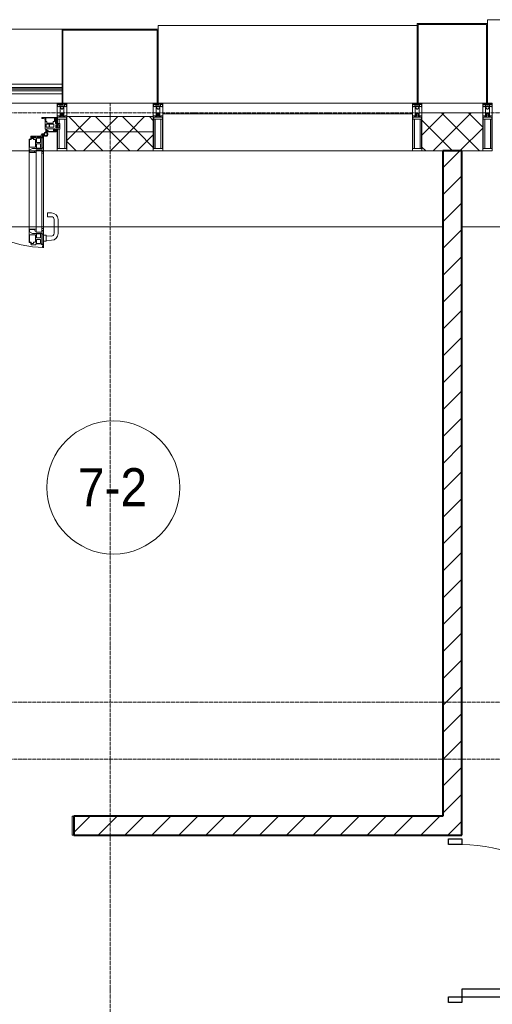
# Model space of a CAD drawing. Header units: millimetres. Extents: x 5617 to 113279, y 7718 to 199432.
# Tile 52 of 79: x 45151 to 47636, y 28410 to 33590. Entities that reach past the tile are written whole.
import ezdxf

# ---------------------------------------------------------------- set-up
doc = ezdxf.new("R2010")
doc.units = ezdxf.units.MM
doc.linetypes.add('ADSK_Линия сетки', pattern=[25, 20, -2.5, 0, -2.5])
doc.linetypes.add('Линия сетки', pattern=[25, 20, -2.5, 0, -2.5])
for name, color, linetype, lineweight in [('Двери', 7, 'Continuous', 18), ('Импосты витража', 7, 'Continuous', 18), ('Колонны', 7, 'Continuous', 18), ('Марки помещений', 7, 'Continuous', 20), ('Ограждение', 7, 'Continuous', 18), ('Оси', 7, 'Continuous', 9), ('Панели витража', 7, 'Continuous', 18), ('Перекрытия', 7, 'Continuous', 18), ('Поручни', 7, 'Continuous', 18), ('Стены разрез', 7, 'Continuous', 40), ('Стены штриховка', 7, 'Continuous', 40), ('Элементы узлов', 7, 'Continuous', 18)]:
    doc.layers.add(name, color=color, linetype=linetype, lineweight=lineweight)
doc.styles.add('Arial_3', font='arial.ttf', dxfattribs={"width": 0.9, "height": 200})
pattern_1 = [(45, (0, 0), (-70.71068, 70.71068), [])]
pattern_2 = [(45, (0, 0), (-70.71068, 70.71068), []), (135, (0, 0), (-70.71068, -70.71068), [])]

# ---------------------------------------------------------------- blocks, each defined once
blk = doc.blocks.new('A_DOR_Door - Вн_3_Одинарная_900x2100-2977806-МКСС_К4_L15_51_600_')
at = {"layer": 'Двери', "color": 253, "lineweight": 30, "true_color": 0xaaaaaa}
for p, q in [((-430, 20), (-400, 20)), ((-430, -50), (-430, 20)), ((-400, 20), (-400, -50)), ((400, -50), (400, 20)), ((400, 20), (430, 20)), ((430, 20), (430, -50)), ((-400, -50), (-430, -50)), ((-400, -50), (-400, -850)), ((-360, -50), (-400, -50)), ((-400, -50), (-400, -850)), ((-360, -850), (-360, -50)), ((430, -50), (400, -50)), ((-400, -850), (-360, -850))]:
    blk.add_line(p, q, dxfattribs=at)
at = {"layer": 'Двери', "color": 254, "lineweight": 9, "true_color": 0xd4d4d4}
blk.add_arc((-400, -50), 800, 270, 0, dxfattribs=at)
blk = doc.blocks.new('135_SLK_K4_AR_rvt-1-МКСС_К4_L15_51_600_')
at = {"layer": 'Стены разрез', "lineweight": 9, "true_color": 0xaaaaaa}
h = blk.add_hatch(dxfattribs=at)
h.set_pattern_fill('FP_3', color=253, style=0, pattern_type=2)
h.set_pattern_definition(pattern_1)
h.paths.add_polyline_path([(117000, 29300), (117000, 32900), (116900, 32900), (116900, 29300)])
h = blk.add_hatch(dxfattribs=at)
h.set_pattern_fill('FP_3', color=253, style=0, pattern_type=2)
h.set_pattern_definition(pattern_1)
h.paths.add_polyline_path([(116900, 29300), (116900, 29400), (114960, 29400), (114960, 29300)])
h.paths.add_polyline_path([(113950, 29300), (114060, 29300), (114060, 29400), (113950, 29400)])
at = {"layer": 'Перекрытия', "color": 253, "true_color": 0xaaaaaa}
for p, q in [((116900, 32500), (113450, 32500)), ((120450, 32500), (117000, 32500)), ((114950, 29300), (114950, 29400)), ((114950, 29400), (114960, 29400)), ((114960, 29300), (114950, 29300))]:
    blk.add_line(p, q, dxfattribs=at)
at = {"layer": 'Стены разрез', "color": 253, "true_color": 0xaaaaaa}
for p, q in [((117000, 32900), (116900, 32900)), ((116900, 32900), (116900, 29400)), ((117000, 29300), (117000, 32900)), ((116900, 29400), (114960, 29400)), ((114960, 29400), (114960, 29300)), ((114960, 29300), (116900, 29300)), ((116900, 29300), (117000, 29300))]:
    blk.add_line(p, q, dxfattribs=at)
at = {"layer": 'Двери', "color": 253, "lineweight": 18, "true_color": 0xaaaaaa, "rotation": 90}
blk.add_blockref('A_DOR_Door - Вн_3_Одинарная_900x2100-2977806-МКСС_К4_L15_51_600_', (116950, 28850), dxfattribs=at)
blk = doc.blocks.new('System Panel - A_PAN_Glass-7513417-МКСС_К4_L15_51_600_')
at = {"layer": 'Панели витража', "color": 253, "lineweight": 5, "true_color": 0xaaaaaa}
for p, q in [((656.25, 0), (-656.25, 0)), ((-656.25, 0), (-656.25, -55)), ((656.25, -55), (656.25, 0)), ((-656.25, -55), (656.25, -55))]:
    blk.add_line(p, q, dxfattribs=at)
blk = doc.blocks.new('Rectangular Mullion - R_StandardFrame_50Wx250H-V74-МКСС_К4_L15_51_600_')
at = {"layer": 'Импосты витража', "color": 253, "lineweight": 5, "true_color": 0xaaaaaa}
blk.add_line((132872.5, 32900), (131560, 32900), dxfattribs=at)
blk = doc.blocks.new('Rectangular Mullion - 50Wx250H-V57-МКСС_К4_L15_51_600_')
at = {"layer": 'Элементы узлов', "color": 253, "lineweight": 5, "true_color": 0xaaaaaa}
for p, q in [((-25, 135.1), (-25, 250)), ((-25, 250), (0, 250)), ((-23, 237.3), (0, 237.3)), ((-23, 237.3), (-23, 135.1)), ((-14.9, 135.1), (-14.9, 237.3)), ((25, 250), (0, 250)), ((23, 237.3), (0, 237.3)), ((14.9, 84), (14.9, 237.3)), ((23, 237.3), (23, 73.6)), ((25, 65.2), (25, 250)), ((-25, 113.4), (-25, 128.4)), ((-25, 65.2), (-25, 110.1)), ((-23, 128.4), (-23, 113.4)), ((-23, 110.1), (-23, 73.6)), ((-14.9, 84), (-14.9, 106.6)), ((-14, 65.2), (-25, 65.2)), ((0, 84), (-23, 84)), ((-0.5, 73.6), (-23, 73.6)), ((-14, 71.3), (-14, 65.2)), ((-10, 71.3), (-14, 71.3)), ((-10, 53), (-10, 71.3)), ((-8.7, 53), (-10, 53)), ((-10, 53), (-10, 17)), ((-8.7, 53), (-7, 54.7)), ((-7, 65.2), (-5.9, 67.3)), ((-7, 65.2), (-7, 54.7)), ((-4.1, 67.3), (-5.9, 67.3)), ((-4.1, 67.3), (-2.9, 65.1)), ((-2.9, 65.1), (-2.9, 54.6)), ((-1.3, 53), (-2.9, 54.6)), ((0, 53), (-1.3, 53)), ((0, 84), (23, 84)), ((0, 53), (1.3, 53)), ((0.5, 73.6), (23, 73.6)), ((1.3, 53), (2.9, 54.6)), ((4.1, 67.3), (2.9, 65.1)), ((2.9, 65.1), (2.9, 54.6)), ((4.1, 67.3), (5.9, 67.3)), ((7, 65.2), (5.9, 67.3)), ((7, 65.2), (7, 54.7)), ((8.7, 53), (7, 54.7)), ((8.7, 53), (10, 53)), ((10, 71.3), (14, 71.3)), ((10, 53), (10, 71.3)), ((10, 53), (10, 17)), ((14, 71.3), (14, 65.2)), ((14, 65.2), (25, 65.2)), ((-23.8, 14.6), (-25, 14.2)), ((-25, 0), (-25, 14.2)), ((-22.3, 17), (-23.8, 17)), ((-23.8, 17), (-23.8, 14.6)), ((-22.5, 10.6), (-23.8, 14.6)), ((-22.5, 10.6), (-23.7, 9.9)), ((-23.7, 1.3), (-23.7, 9.9)), ((-23.7, 1.3), (-11.8, 1.3)), ((-23.2, 10.2), (-22.5, 8)), ((-22.5, 8), (-22.5, 4.5)), ((-21.3, 4.5), (-22.5, 4.5)), ((-22.3, 17), (-22.3, 16)), ((-22.3, 16), (-21.3, 16)), ((-19, 17.6), (-21.3, 16)), ((-21.3, 4.5), (-21.3, 6.5)), ((-21.3, 6.5), (-14.2, 6.5)), ((-18.4, 16.6), (-19, 17.6)), ((-7.4, 16.6), (-18.4, 16.6)), ((-14.2, 6.5), (-14.2, 4.5)), ((-13.2, 4.5), (-14.2, 4.5)), ((-13.2, 4.5), (-12.2, 7.2)), ((-12.7, 7.6), (-11.3, 11.4)), ((-12.7, 7.6), (-11.8, 6.9)), ((-12.2, 9), (-12.2, 14.8)), ((-12.2, 14.8), (0, 14.8)), ((-11.8, 1.3), (-11.8, 6.9)), ((-10.5, 11.2), (-11.3, 11.4)), ((-10.5, 1.5), (-10.5, 11.2)), ((-4.8, 1.5), (-10.5, 1.5)), ((-10, 17), (-7.5, 17)), ((-8.5, 23), (-1.5, 30)), ((-8.5, 18.5), (-8.5, 23)), ((-7.5, 18.5), (-8.5, 18.5)), ((-7.5, 17), (-7.5, 18.5)), ((-7.4, 18), (-7.4, 16.6)), ((-2.6, 18), (-7.4, 18)), ((0, 8), (-4.8, 8)), ((-4.8, 1.5), (-4.8, 8)), ((-2.6, 18), (-2.6, 16.8)), ((-2.6, 16.8), (0, 16.8)), ((-1.5, 30), (0, 30)), ((1.5, 30), (0, 30)), ((2.6, 16.8), (0, 16.8)), ((0, 14.8), (0, 16.8)), ((0, 14.8), (0, 16.8)), ((12.2, 14.8), (0, 14.8)), ((0, 0), (0, 8)), ((0, 8), (4.8, 8)), ((0, 0), (0, 8)), ((8.5, 23), (1.5, 30)), ((2.6, 18), (2.6, 16.8)), ((2.6, 18), (7.4, 18)), ((4.8, 1.5), (4.8, 8)), ((4.8, 1.5), (10.5, 1.5)), ((7.4, 18), (7.4, 16.6)), ((7.4, 16.6), (18.4, 16.6)), ((7.5, 18.5), (8.5, 18.5)), ((7.5, 17), (7.5, 18.5)), ((10, 17), (7.5, 17)), ((8.5, 18.5), (8.5, 23)), ((10.5, 11.2), (11.3, 11.4)), ((10.5, 1.5), (10.5, 11.2)), ((12.7, 7.6), (11.3, 11.4)), ((12.7, 7.6), (11.8, 6.9)), ((11.8, 1.3), (11.8, 6.9)), ((23.7, 1.3), (11.8, 1.3)), ((12.2, 9), (12.2, 14.8)), ((13.2, 4.5), (12.2, 7.2)), ((13.2, 4.5), (14.2, 4.5)), ((21.3, 6.5), (14.2, 6.5)), ((14.2, 6.5), (14.2, 4.5)), ((18.4, 16.6), (19, 17.6)), ((19, 17.6), (21.3, 16)), ((22.3, 16), (21.3, 16)), ((21.3, 4.5), (21.3, 6.5)), ((21.3, 4.5), (22.5, 4.5)), ((22.3, 17), (22.3, 16)), ((22.3, 17), (23.8, 17)), ((22.5, 10.6), (23.8, 14.6)), ((22.5, 10.6), (23.7, 9.9)), ((23.2, 10.2), (22.5, 8)), ((22.5, 8), (22.5, 4.5)), ((23.7, 1.3), (23.7, 9.9)), ((23.8, 17), (23.8, 14.6)), ((23.8, 14.6), (25, 14.2)), ((25, 0), (25, 14.2)), ((-25, 0), (0, 0)), ((25, 0), (0, 0))]:
    blk.add_line(p, q, dxfattribs=at)
for centre, start, end in [((-0.5, 73.1), 360, 90), ((0.5, 73.1), 90, 180)]:
    blk.add_arc(centre, 0.5, start, end, dxfattribs=at)
blk = doc.blocks.new('Rectangular Mullion - R_StandardFrame_50Wx250H-V71-МКСС_К4_L15_51_600_')
at = {"layer": 'Импосты витража', "color": 253, "lineweight": 5, "true_color": 0xaaaaaa}
for p, q in [((-25, 135.1), (-25, 250)), ((-25, 250), (25, 250)), ((25, 250), (25, 0)), ((-25, 113.4), (-25, 128.4)), ((-25, 0), (-25, 110.1)), ((0, 0), (-25, 0)), ((25, 0), (5, 0))]:
    blk.add_line(p, q, dxfattribs=at)
blk = doc.blocks.new('Rectangular Mullion - 50Wx250H-2623690-МКСС_К4_L15_51_600_')
at = {"layer": 'Элементы узлов', "color": 253, "lineweight": 5, "true_color": 0xaaaaaa}
for p, q in [((-25, 65.2), (-25, 250)), ((-25, 250), (0, 250)), ((-23, 237.3), (0, 237.3)), ((-23, 237.3), (-23, 73.6)), ((-14.9, 84), (-14.9, 237.3)), ((25, 250), (0, 250)), ((23, 237.3), (0, 237.3)), ((14.9, 84), (14.9, 237.3)), ((23, 237.3), (23, 73.6)), ((25, 65.2), (25, 250)), ((-14, 65.2), (-25, 65.2)), ((0, 84), (-23, 84)), ((-0.5, 73.6), (-23, 73.6)), ((-14, 71.3), (-14, 65.2)), ((-10, 71.3), (-14, 71.3)), ((-10, 53), (-10, 71.3)), ((-8.7, 53), (-10, 53)), ((-10, 53), (-10, 17)), ((-8.7, 53), (-7, 54.7)), ((-7, 65.2), (-5.9, 67.3)), ((-7, 65.2), (-7, 54.7)), ((-4.1, 67.3), (-5.9, 67.3)), ((-4.1, 67.3), (-2.9, 65.1)), ((-2.9, 65.1), (-2.9, 54.6)), ((-1.3, 53), (-2.9, 54.6)), ((0, 53), (-1.3, 53)), ((0, 84), (23, 84)), ((0, 53), (1.3, 53)), ((0.5, 73.6), (23, 73.6)), ((1.3, 53), (2.9, 54.6)), ((4.1, 67.3), (2.9, 65.1)), ((2.9, 65.1), (2.9, 54.6)), ((4.1, 67.3), (5.9, 67.3)), ((7, 65.2), (5.9, 67.3)), ((7, 65.2), (7, 54.7)), ((8.7, 53), (7, 54.7)), ((8.7, 53), (10, 53)), ((10, 71.3), (14, 71.3)), ((10, 53), (10, 71.3)), ((10, 53), (10, 17)), ((14, 71.3), (14, 65.2)), ((14, 65.2), (25, 65.2)), ((-23.8, 14.6), (-25, 14.2)), ((-25, 0), (-25, 14.2)), ((-22.3, 17), (-23.8, 17)), ((-23.8, 17), (-23.8, 14.6)), ((-22.5, 10.6), (-23.8, 14.6)), ((-22.5, 10.6), (-23.7, 9.9)), ((-23.7, 1.3), (-23.7, 9.9)), ((-23.7, 1.3), (-11.8, 1.3)), ((-23.2, 10.2), (-22.5, 8)), ((-22.5, 8), (-22.5, 4.5)), ((-21.3, 4.5), (-22.5, 4.5)), ((-22.3, 17), (-22.3, 16)), ((-22.3, 16), (-21.3, 16)), ((-19, 17.6), (-21.3, 16)), ((-21.3, 4.5), (-21.3, 6.5)), ((-21.3, 6.5), (-14.2, 6.5)), ((-18.4, 16.6), (-19, 17.6)), ((-7.4, 16.6), (-18.4, 16.6)), ((-14.2, 6.5), (-14.2, 4.5)), ((-13.2, 4.5), (-14.2, 4.5)), ((-13.2, 4.5), (-12.2, 7.2)), ((-12.7, 7.6), (-11.3, 11.4)), ((-12.7, 7.6), (-11.8, 6.9)), ((-12.2, 9), (-12.2, 14.8)), ((-12.2, 14.8), (0, 14.8)), ((-11.8, 1.3), (-11.8, 6.9)), ((-10.5, 11.2), (-11.3, 11.4)), ((-10.5, 1.5), (-10.5, 11.2)), ((-4.8, 1.5), (-10.5, 1.5)), ((-10, 17), (-7.5, 17)), ((-8.5, 23), (-1.5, 30)), ((-8.5, 18.5), (-8.5, 23)), ((-7.5, 18.5), (-8.5, 18.5)), ((-7.5, 17), (-7.5, 18.5)), ((-7.4, 18), (-7.4, 16.6)), ((-2.6, 18), (-7.4, 18)), ((0, 8), (-4.8, 8)), ((-4.8, 1.5), (-4.8, 8)), ((-2.6, 18), (-2.6, 16.8)), ((-2.6, 16.8), (0, 16.8)), ((-1.5, 30), (0, 30)), ((1.5, 30), (0, 30)), ((2.6, 16.8), (0, 16.8)), ((0, 14.8), (0, 16.8)), ((0, 14.8), (0, 16.8)), ((12.2, 14.8), (0, 14.8)), ((0, 0), (0, 8)), ((0, 8), (4.8, 8)), ((0, 0), (0, 8)), ((8.5, 23), (1.5, 30)), ((2.6, 18), (2.6, 16.8)), ((2.6, 18), (7.4, 18)), ((4.8, 1.5), (4.8, 8)), ((4.8, 1.5), (10.5, 1.5)), ((7.4, 18), (7.4, 16.6)), ((7.4, 16.6), (18.4, 16.6)), ((7.5, 18.5), (8.5, 18.5)), ((7.5, 17), (7.5, 18.5)), ((10, 17), (7.5, 17)), ((8.5, 18.5), (8.5, 23)), ((10.5, 11.2), (11.3, 11.4)), ((10.5, 1.5), (10.5, 11.2)), ((12.7, 7.6), (11.3, 11.4)), ((12.7, 7.6), (11.8, 6.9)), ((11.8, 1.3), (11.8, 6.9)), ((23.7, 1.3), (11.8, 1.3)), ((12.2, 9), (12.2, 14.8)), ((13.2, 4.5), (12.2, 7.2)), ((13.2, 4.5), (14.2, 4.5)), ((21.3, 6.5), (14.2, 6.5)), ((14.2, 6.5), (14.2, 4.5)), ((18.4, 16.6), (19, 17.6)), ((19, 17.6), (21.3, 16)), ((22.3, 16), (21.3, 16)), ((21.3, 4.5), (21.3, 6.5)), ((21.3, 4.5), (22.5, 4.5)), ((22.3, 17), (22.3, 16)), ((22.3, 17), (23.8, 17)), ((22.5, 10.6), (23.8, 14.6)), ((22.5, 10.6), (23.7, 9.9)), ((23.2, 10.2), (22.5, 8)), ((22.5, 8), (22.5, 4.5)), ((23.7, 1.3), (23.7, 9.9)), ((23.8, 17), (23.8, 14.6)), ((23.8, 14.6), (25, 14.2)), ((25, 0), (25, 14.2)), ((-25, 0), (0, 0)), ((25, 0), (0, 0))]:
    blk.add_line(p, q, dxfattribs=at)
for centre, start, end in [((-0.5, 73.1), 360, 90), ((0.5, 73.1), 90, 180)]:
    blk.add_arc(centre, 0.5, start, end, dxfattribs=at)
blk = doc.blocks.new('Rectangular Mullion - R_StandardFrame_50Wx250H-7511672-МКСС_К4_L15_51_600_')
at = {"layer": 'Импосты витража', "color": 253, "lineweight": 5, "true_color": 0xaaaaaa}
for p, q in [((-25, 0), (-25, 250)), ((-25, 250), (25, 250)), ((25, 250), (25, 0)), ((-5, 0), (-25, 0)), ((25, 0), (0, 0))]:
    blk.add_line(p, q, dxfattribs=at)
blk = doc.blocks.new('Rectangular Mullion - R_StandardFrame_50Wx250H-V73-МКСС_К4_L15_51_600_')
at = {"layer": 'Импосты витража', "color": 253, "lineweight": 5, "true_color": 0xaaaaaa}
for p, q in [((-25, 0), (-25, 250)), ((-25, 250), (25, 250)), ((25, 250), (25, 0)), ((0, 0), (-25, 0)), ((25, 0), (5, 0))]:
    blk.add_line(p, q, dxfattribs=at)
blk = doc.blocks.new('A_PAN_ALU_Door_Double - EXT_1_Double_EQ-V76-МКСС_К4_L15_51_600_')
at = {"layer": 'Двери', "lineweight": 5}
for p, q in [((-583.6, 726), (-595.1, 726)), ((583.6, 726), (595.1, 726)), ((-660.1, 685.7), (-660.1, 611.5)), ((-640.1, 611.5), (-640.1, 683.8)), ((-597.6, 721.7), (-626.4, 720.7)), ((-624.5, 698.8), (-597.6, 697.7)), ((-597.6, 723.5), (-597.6, 696)), ((-595.1, 693.5), (-583.6, 693.5)), ((595.1, 693.5), (583.6, 693.5)), ((597.6, 723.5), (597.6, 696)), ((597.6, 721.7), (626.4, 720.7)), ((624.5, 698.8), (597.6, 697.7)), ((640.1, 611.5), (640.1, 683.8)), ((660.1, 685.7), (660.1, 611.5)), ((-605.1, 596.5), (-625.1, 596.5)), ((-625.1, 576.5), (-605.1, 576.5)), ((-605.1, 576.5), (-605.1, 596.5)), ((605.1, 576.5), (605.1, 596.5)), ((605.1, 596.5), (625.1, 596.5)), ((625.1, 576.5), (605.1, 576.5))]:
    blk.add_line(p, q, dxfattribs=at)
at = {"layer": 'Двери', "color": 253, "lineweight": 5, "true_color": 0xaaaaaa}
for p, q in [((-583.7, 659.3), (-583.7, 758.9)), ((-583.7, 758.9), (-578.6, 758.9)), ((-583.7, 659.3), (-583.7, 758.9)), ((-583.7, 758.9), (-578.6, 758.9)), ((-581.6, 750.3), (-581.6, 742.3)), ((-579.8, 750.3), (-581.6, 750.3)), ((-581.6, 750.3), (-581.6, 742.3)), ((-579.8, 750.3), (-581.6, 750.3)), ((-581.6, 742.3), (-572.9, 742.3)), ((-581.6, 742.3), (-572.9, 742.3)), ((-581.6, 740.6), (-581.6, 688.2)), ((-574.6, 740.6), (-581.6, 740.6)), ((-581.6, 740.6), (-581.6, 688.2)), ((-574.6, 740.6), (-581.6, 740.6)), ((-579.8, 748.9), (-579.8, 750.3)), ((-579.8, 748.9), (-579.8, 750.3)), ((-578.6, 748.9), (-579.8, 748.9)), ((-578.6, 748.9), (-579.8, 748.9)), ((-578.6, 758.9), (-578.6, 748.9)), ((-578.6, 758.9), (-578.6, 748.9)), ((-574.6, 688.2), (-574.6, 740.6)), ((-574.6, 688.2), (-574.6, 740.6)), ((-572.9, 742.3), (-572.9, 739.3)), ((-572.9, 742.3), (-572.9, 739.3)), ((-572.9, 739.3), (-543.6, 739.3)), ((-572.9, 739.3), (-543.6, 739.3)), ((-566.1, 737.5), (-567.6, 734.8)), ((-566.1, 737.5), (-567.6, 734.8)), ((-567.6, 734.8), (-567.6, 715.8)), ((-567.6, 734.8), (-567.6, 715.8)), ((-547.7, 737.5), (-566.1, 737.5)), ((-547.7, 737.5), (-566.1, 737.5)), ((-547.7, 715.8), (-547.7, 737.5)), ((-547.7, 715.8), (-547.7, 737.5)), ((-543.6, 744.8), (-518.6, 744.8)), ((-543.6, 739.3), (-543.6, 744.8)), ((-543.6, 744.8), (-518.6, 744.8)), ((-543.6, 739.3), (-543.6, 744.8)), ((-541.3, 730.5), (-541.3, 691)), ((-531.2, 730.5), (-541.3, 730.5)), ((-541.3, 730.5), (-541.3, 691)), ((-531.2, 730.5), (-541.3, 730.5)), ((-531.2, 737.1), (-531.2, 730.5)), ((-518.8, 737.1), (-531.2, 737.1)), ((-531.2, 737.1), (-531.2, 730.5)), ((-518.8, 737.1), (-531.2, 737.1)), ((-518.8, 730.6), (-518.8, 737.1)), ((-518.8, 730.6), (-518.8, 737.1)), ((-510.6, 730.6), (-518.8, 730.6)), ((-510.6, 730.6), (-518.8, 730.6)), ((-518.6, 744.8), (-518.6, 741.8)), ((-518.6, 744.8), (-518.6, 741.8)), ((-518.6, 741.8), (-517.1, 741.8)), ((-518.6, 741.8), (-517.1, 741.8)), ((-517.1, 741.8), (-517.1, 732.3)), ((-517.1, 741.8), (-517.1, 732.3)), ((-517.1, 732.3), (-508.2, 732.3)), ((-517.1, 732.3), (-508.2, 732.3)), ((-510.6, 691), (-510.6, 730.6)), ((-510.6, 691), (-510.6, 730.6)), ((-508.2, 732.3), (-508.2, 662.3)), ((-508.2, 732.3), (-508.2, 662.3)), ((517.1, 732.3), (508.2, 732.3)), ((508.2, 732.3), (508.2, 662.3)), ((517.1, 732.3), (508.2, 732.3)), ((508.2, 732.3), (508.2, 662.3)), ((510.6, 691), (510.6, 730.6)), ((510.6, 730.6), (518.8, 730.6)), ((510.6, 691), (510.6, 730.6)), ((510.6, 730.6), (518.8, 730.6)), ((518.6, 741.8), (517.1, 741.8)), ((517.1, 741.8), (517.1, 732.3)), ((518.6, 741.8), (517.1, 741.8)), ((517.1, 741.8), (517.1, 732.3)), ((543.6, 744.8), (518.6, 744.8)), ((518.6, 744.8), (518.6, 741.8)), ((543.6, 744.8), (518.6, 744.8)), ((518.6, 744.8), (518.6, 741.8)), ((518.8, 730.6), (518.8, 737.1)), ((518.8, 737.1), (531.2, 737.1)), ((518.8, 730.6), (518.8, 737.1)), ((518.8, 737.1), (531.2, 737.1)), ((531.2, 737.1), (531.2, 730.5)), ((531.2, 737.1), (531.2, 730.5)), ((531.2, 730.5), (541.3, 730.5)), ((531.2, 730.5), (541.3, 730.5)), ((541.3, 730.5), (541.3, 691)), ((541.3, 730.5), (541.3, 691)), ((543.6, 739.3), (543.6, 744.8)), ((543.6, 739.3), (543.6, 744.8)), ((572.9, 739.3), (543.6, 739.3)), ((572.9, 739.3), (543.6, 739.3)), ((547.7, 715.8), (547.7, 737.5)), ((547.7, 737.5), (566.1, 737.5)), ((547.7, 715.8), (547.7, 737.5)), ((547.7, 737.5), (566.1, 737.5)), ((566.1, 737.5), (567.6, 734.8)), ((566.1, 737.5), (567.6, 734.8)), ((567.6, 734.8), (567.6, 715.8)), ((567.6, 734.8), (567.6, 715.8)), ((581.6, 742.3), (572.9, 742.3)), ((572.9, 742.3), (572.9, 739.3)), ((581.6, 742.3), (572.9, 742.3)), ((572.9, 742.3), (572.9, 739.3)), ((574.6, 688.2), (574.6, 740.6)), ((574.6, 740.6), (581.6, 740.6)), ((574.6, 688.2), (574.6, 740.6)), ((574.6, 740.6), (581.6, 740.6)), ((583.7, 758.9), (578.6, 758.9)), ((578.6, 758.9), (578.6, 748.9)), ((583.7, 758.9), (578.6, 758.9)), ((578.6, 758.9), (578.6, 748.9)), ((578.6, 748.9), (579.8, 748.9)), ((578.6, 748.9), (579.8, 748.9)), ((579.8, 748.9), (579.8, 750.3)), ((579.8, 750.3), (581.6, 750.3)), ((579.8, 748.9), (579.8, 750.3)), ((579.8, 750.3), (581.6, 750.3)), ((581.6, 750.3), (581.6, 742.3)), ((581.6, 750.3), (581.6, 742.3)), ((581.6, 740.6), (581.6, 688.2)), ((581.6, 740.6), (581.6, 688.2)), ((583.7, 659.3), (583.7, 758.9)), ((583.7, 659.3), (583.7, 758.9)), ((-583.7, 244.2), (-583.7, 677.3)), ((-581.6, 688.2), (-574.6, 688.2)), ((-581.6, 688.2), (-574.6, 688.2)), ((-581.6, 686.5), (-581.6, 668.4)), ((-575.4, 686.5), (-581.6, 686.5)), ((-581.6, 686.5), (-581.6, 668.4)), ((-575.4, 686.5), (-581.6, 686.5)), ((-575.4, 684.5), (-575.4, 686.5)), ((-575.4, 684.5), (-575.4, 686.5)), ((-526.4, 684.5), (-575.4, 684.5)), ((-526.4, 684.5), (-575.4, 684.5)), ((-574.6, 677.3), (-546, 677.3)), ((-574.6, 244.2), (-574.6, 677.3)), ((-567.6, 715.8), (-547.7, 715.8)), ((-567.6, 715.8), (-547.7, 715.8)), ((-567.6, 708), (-567.6, 688.9)), ((-547.7, 708), (-567.6, 708)), ((-567.6, 708), (-567.6, 688.9)), ((-547.7, 708), (-567.6, 708)), ((-567.6, 688.9), (-566.1, 686.3)), ((-567.6, 688.9), (-566.1, 686.3)), ((-566.1, 686.3), (-547.7, 686.3)), ((-566.1, 686.3), (-547.7, 686.3)), ((-547.7, 686.3), (-547.7, 708)), ((-547.7, 686.3), (-547.7, 708)), ((-546, 677.3), (-546, 244.2)), ((-541.3, 691), (-510.6, 691)), ((-541.3, 691), (-510.6, 691)), ((-510.6, 676.8), (-526.4, 684.5)), ((-510.6, 676.8), (-526.4, 684.5)), ((-510.6, 663.8), (-510.6, 676.8)), ((-510.6, 663.8), (-510.6, 676.8)), ((541.3, 691), (510.6, 691)), ((541.3, 691), (510.6, 691)), ((510.6, 676.8), (526.4, 684.5)), ((510.6, 676.8), (526.4, 684.5)), ((510.6, 663.8), (510.6, 676.8)), ((510.6, 663.8), (510.6, 676.8)), ((526.4, 684.5), (575.4, 684.5)), ((526.4, 684.5), (575.4, 684.5)), ((546, 677.3), (546, 244.2)), ((574.6, 677.3), (546, 677.3)), ((567.6, 715.8), (547.7, 715.8)), ((567.6, 715.8), (547.7, 715.8)), ((547.7, 708), (567.6, 708)), ((547.7, 686.3), (547.7, 708)), ((547.7, 708), (567.6, 708)), ((547.7, 686.3), (547.7, 708)), ((566.1, 686.3), (547.7, 686.3)), ((566.1, 686.3), (547.7, 686.3)), ((567.6, 688.9), (566.1, 686.3)), ((567.6, 688.9), (566.1, 686.3)), ((567.6, 708), (567.6, 688.9)), ((567.6, 708), (567.6, 688.9)), ((581.6, 688.2), (574.6, 688.2)), ((581.6, 688.2), (574.6, 688.2)), ((574.6, 244.2), (574.6, 677.3)), ((575.4, 684.5), (575.4, 686.5)), ((575.4, 686.5), (581.6, 686.5)), ((575.4, 684.5), (575.4, 686.5)), ((575.4, 686.5), (581.6, 686.5)), ((581.6, 686.5), (581.6, 668.4)), ((581.6, 686.5), (581.6, 668.4)), ((583.7, 244.2), (583.7, 677.3)), ((-574.6, 659.3), (-583.7, 659.3)), ((-574.6, 659.3), (-583.7, 659.3)), ((-581.6, 668.4), (-574.6, 668.4)), ((-581.6, 668.4), (-574.6, 668.4)), ((-574.6, 668.4), (-574.6, 659.3)), ((-574.6, 668.4), (-574.6, 659.3)), ((-546, 672), (-539.3, 672)), ((-546, 662.3), (-546, 672)), ((-546, 672), (-539.3, 672)), ((-546, 662.3), (-546, 672)), ((-508.2, 662.3), (-546, 662.3)), ((-508.2, 662.3), (-546, 662.3)), ((-539.3, 672), (-537.1, 665.9)), ((-539.3, 672), (-537.1, 665.9)), ((-537.1, 665.9), (-537.1, 663.8)), ((-537.1, 665.9), (-537.1, 663.8)), ((-537.1, 663.8), (-510.6, 663.8)), ((-537.1, 663.8), (-510.6, 663.8)), ((-508.2, 662.3), (-508.2, 259.2)), ((508.2, 662.3), (546, 662.3)), ((508.2, 662.3), (546, 662.3)), ((508.2, 662.3), (508.2, 259.2)), ((537.1, 663.8), (510.6, 663.8)), ((537.1, 663.8), (510.6, 663.8)), ((539.3, 672), (537.1, 665.9)), ((539.3, 672), (537.1, 665.9)), ((537.1, 665.9), (537.1, 663.8)), ((537.1, 665.9), (537.1, 663.8)), ((546, 672), (539.3, 672)), ((546, 672), (539.3, 672)), ((546, 662.3), (546, 672)), ((546, 662.3), (546, 672)), ((581.6, 668.4), (574.6, 668.4)), ((574.6, 668.4), (574.6, 659.3)), ((581.6, 668.4), (574.6, 668.4)), ((574.6, 668.4), (574.6, 659.3)), ((574.6, 659.3), (583.7, 659.3)), ((574.6, 659.3), (583.7, 659.3)), ((-583.7, 262.2), (-574.6, 262.2)), ((-583.7, 164.2), (-583.7, 262.2)), ((-574.6, 262.2), (-574.6, 253.1)), ((-546, 259.2), (-508.2, 259.2)), ((-546, 249.6), (-546, 259.2)), ((-508.2, 259.2), (-508.2, 189.3)), ((546, 259.2), (508.2, 259.2)), ((508.2, 259.2), (508.2, 189.3)), ((546, 249.6), (546, 259.2)), ((583.7, 262.2), (574.6, 262.2)), ((574.6, 262.2), (574.6, 253.1)), ((583.7, 164.2), (583.7, 262.2)), ((-581.6, 253.1), (-581.6, 235.1)), ((-574.6, 253.1), (-581.6, 253.1)), ((-581.6, 235.1), (-575.4, 235.1)), ((-581.6, 233.4), (-581.6, 180.9)), ((-574.6, 233.4), (-581.6, 233.4)), ((-575.4, 237), (-526.4, 237)), ((-575.4, 235.1), (-575.4, 237)), ((-574.6, 244.2), (-546, 244.2)), ((-574.6, 180.9), (-574.6, 233.4)), ((-566.1, 235.3), (-567.6, 232.6)), ((-567.6, 232.6), (-567.6, 213.6)), ((-567.6, 213.6), (-547.7, 213.6)), ((-547.7, 235.3), (-566.1, 235.3)), ((-547.7, 213.6), (-547.7, 235.3)), ((-539.3, 249.6), (-546, 249.6)), ((-541.3, 230.6), (-541.3, 191)), ((-510.6, 230.6), (-541.3, 230.6)), ((-537.1, 255.7), (-539.3, 249.6)), ((-537.1, 257.7), (-537.1, 255.7)), ((-510.6, 257.7), (-537.1, 257.7)), ((-526.4, 237), (-510.6, 244.7)), ((-510.6, 244.7), (-510.6, 257.7)), ((-510.6, 191), (-510.6, 230.6)), ((510.6, 244.7), (510.6, 257.7)), ((510.6, 257.7), (537.1, 257.7)), ((526.4, 237), (510.6, 244.7)), ((510.6, 230.6), (541.3, 230.6)), ((510.6, 191), (510.6, 230.6)), ((575.4, 237), (526.4, 237)), ((537.1, 257.7), (537.1, 255.7)), ((537.1, 255.7), (539.3, 249.6)), ((539.3, 249.6), (546, 249.6)), ((541.3, 230.6), (541.3, 191)), ((574.6, 244.2), (546, 244.2)), ((547.7, 213.6), (547.7, 235.3)), ((547.7, 235.3), (566.1, 235.3)), ((567.6, 213.6), (547.7, 213.6)), ((566.1, 235.3), (567.6, 232.6)), ((567.6, 232.6), (567.6, 213.6)), ((574.6, 253.1), (581.6, 253.1)), ((574.6, 233.4), (581.6, 233.4)), ((574.6, 180.9), (574.6, 233.4)), ((575.4, 235.1), (575.4, 237)), ((581.6, 235.1), (575.4, 235.1)), ((581.6, 253.1), (581.6, 235.1)), ((581.6, 233.4), (581.6, 180.9)), ((-575.1, 160.7), (-585.4, 160.7)), ((-581.6, 180.9), (-574.6, 180.9)), ((-581.6, 179.2), (-581.6, 164.2)), ((-572.9, 179.2), (-581.6, 179.2)), ((-581.6, 164.2), (-578.6, 164.2)), ((-578.6, 164.2), (-578.6, 174.5)), ((-575.5, 177.5), (-551.3, 177.5)), ((-575.1, 165.6), (-575.1, 160.7)), ((-572.4, 165.6), (-575.1, 165.6)), ((-572.9, 182.2), (-572.9, 179.2)), ((-551.3, 182.2), (-572.9, 182.2)), ((-572.4, 173.3), (-572.4, 165.6)), ((-517.1, 173.3), (-572.4, 173.3)), ((-567.6, 205.7), (-567.6, 186.7)), ((-547.7, 205.7), (-567.6, 205.7)), ((-567.6, 186.7), (-566.1, 184)), ((-566.1, 184), (-547.7, 184)), ((-551.3, 177.5), (-551.3, 182.2)), ((-547.7, 184), (-547.7, 205.7)), ((-543.6, 182.2), (-543.6, 176.7)), ((-518.6, 182.2), (-543.6, 182.2)), ((-543.6, 176.7), (-518.6, 176.7)), ((-541.3, 191), (-531.2, 191)), ((-531.2, 191), (-531.2, 184.4)), ((-531.2, 184.4), (-518.8, 184.4)), ((-518.8, 191), (-510.6, 191)), ((-518.8, 184.4), (-518.8, 191)), ((-518.6, 176.7), (-518.6, 182.2)), ((-517.1, 189.3), (-517.1, 173.3)), ((-508.2, 189.3), (-517.1, 189.3)), ((508.2, 189.3), (517.1, 189.3)), ((518.8, 191), (510.6, 191)), ((517.1, 189.3), (517.1, 173.3)), ((517.1, 173.3), (572.4, 173.3)), ((518.6, 182.2), (543.6, 182.2)), ((518.6, 176.7), (518.6, 182.2)), ((543.6, 176.7), (518.6, 176.7)), ((518.8, 184.4), (518.8, 191)), ((531.2, 184.4), (518.8, 184.4)), ((541.3, 191), (531.2, 191)), ((531.2, 191), (531.2, 184.4)), ((543.6, 182.2), (543.6, 176.7)), ((547.7, 205.7), (567.6, 205.7)), ((547.7, 184), (547.7, 205.7)), ((566.1, 184), (547.7, 184)), ((551.3, 177.5), (551.3, 182.2)), ((551.3, 182.2), (572.9, 182.2)), ((575.5, 177.5), (551.3, 177.5)), ((567.6, 186.7), (566.1, 184)), ((567.6, 205.7), (567.6, 186.7)), ((572.4, 173.3), (572.4, 165.6)), ((572.4, 165.6), (575.1, 165.6)), ((572.9, 182.2), (572.9, 179.2)), ((572.9, 179.2), (581.6, 179.2)), ((581.6, 180.9), (574.6, 180.9)), ((575.1, 165.6), (575.1, 160.7)), ((575.1, 160.7), (585.4, 160.7)), ((578.6, 164.2), (578.6, 174.5)), ((581.6, 164.2), (578.6, 164.2)), ((581.6, 179.2), (581.6, 164.2))]:
    blk.add_line(p, q, dxfattribs=at)
at = {"layer": 'Двери', "lineweight": 5}
for centre, radius, start, end in [((-595.1, 723.5), 2.5, 90, 180), ((595.1, 723.5), 2.5, 360, 90), ((-625.1, 685.7), 35, 92.1945, 180), ((-625.1, 683.8), 15, 87.8056, 180), ((-595.1, 696), 2.5, 180, 270), ((595.1, 696), 2.5, 270, 360), ((625.1, 683.8), 15, 0, 92.1944), ((625.1, 685.7), 35, 360, 87.8055), ((-625.1, 611.5), 35, 180, 270), ((-625.1, 611.5), 15, 180, 270), ((625.1, 611.5), 35, 270, 360), ((625.1, 611.5), 15, 270, 360)]:
    blk.add_arc(centre, radius, start, end, dxfattribs=at)
at = {"layer": 'Двери', "color": 254, "lineweight": 5, "true_color": 0xd4d4d4}
for centre, start, end in [((-596.2, 162.6), 359.296, 89.0613), ((596.2, 162.6), 90.9387, 180.704)]:
    blk.add_arc(centre, 596.2, start, end, dxfattribs=at)
at = {"layer": 'Двери', "color": 253, "lineweight": 5, "true_color": 0xaaaaaa}
for centre, radius, start, end in [((-596.2, 162.7), 11, 16.047, 350.0284), ((-596.2, 162.6), 8, 90, 270), ((-596.2, 162.6), 8, 270, 90), ((-583.7, 166.3), 2.03, 196.0721, 270), ((-575.5, 174.5), 3, 90, 180), ((575.5, 174.5), 3, 360, 90), ((583.7, 166.3), 2.03, 270, 343.9279), ((596.2, 162.7), 11, 189.9716, 163.953), ((596.2, 162.6), 8, 90, 270), ((596.2, 162.6), 8, 270, 90)]:
    blk.add_arc(centre, radius, start, end, dxfattribs=at)
at = {"layer": 'Панели витража', "color": 253, "lineweight": 5, "true_color": 0xaaaaaa}
for p, q in [((-645.9, 135.1), (-669.2, 135.1)), ((-669.2, 135.1), (-669.2, 106.6)), ((-669.2, 106.6), (-660.2, 106.6)), ((-664.2, 113.4), (-664.2, 128.4)), ((-664.2, 128.4), (-649.2, 128.4)), ((-649.2, 113.4), (-664.2, 113.4)), ((-660.2, 106.6), (-660.2, 110.1)), ((-660.2, 110.1), (-653.3, 110.1)), ((-653.3, 110.1), (-653.3, 106.6)), ((-653.3, 106.6), (-646.3, 106.6)), ((-600.3, 150), (-651.2, 150)), ((-651.2, 150), (-651.2, 148.5)), ((-651.2, 148.5), (-645.9, 148.5)), ((-651.2, 148.5), (-651.2, 135.1)), ((-651.2, 128.4), (-651.2, 113.4)), ((-651.2, 106.6), (-651.2, 76.7)), ((-649.2, 128.4), (-649.2, 113.4)), ((-646.3, 106.6), (-646.3, 76.7)), ((-645.9, 148.5), (-645.9, 135.1)), ((-644.3, 134.5), (-644.3, 148.2)), ((-644.3, 148.2), (-637.3, 148.2)), ((-637.3, 134.5), (-644.3, 134.5)), ((-637.8, 108.8), (-637.8, 125)), ((-637.8, 125), (-615.2, 125)), ((-615.2, 108.8), (-637.8, 108.8)), ((-637.3, 148.2), (-637.3, 134.5)), ((-635.9, 134.2), (-635.9, 148.4)), ((-635.9, 148.4), (-608.9, 148.4)), ((-601.9, 134.2), (-635.9, 134.2)), ((-635.3, 95.5), (-635.3, 105)), ((-635.3, 105), (-602.1, 105)), ((-615.2, 125), (-615.2, 108.8)), ((-613, 108.8), (-613, 125)), ((-613, 125), (-598.7, 125)), ((-598.7, 108.8), (-613, 108.8)), ((-608.9, 148.4), (-608.9, 142.8)), ((-608.9, 142.8), (-601.9, 142.8)), ((-607.5, 148.7), (-601.5, 148.7)), ((-607.5, 144.4), (-607.5, 148.7)), ((-601.5, 144.4), (-607.5, 144.4)), ((-602.1, 105), (-602.1, 95.5)), ((-601.9, 142.8), (-601.9, 134.2)), ((-601.5, 148.7), (-601.5, 144.4)), ((-600.3, 136.5), (-600.3, 150)), ((-596.2, 150), (-600.3, 150)), ((-593.3, 136.5), (-600.3, 136.5)), ((-598.7, 125), (-598.7, 108.8)), ((-596.2, 136.5), (-596.2, 150)), ((-593.3, 84.8), (-593.3, 136.5)), ((600.3, 136.5), (593.3, 136.5)), ((593.3, 136.5), (593.3, 84.8)), ((596.2, 150), (596.2, 136.5)), ((599.2, 150), (596.2, 150)), ((598.7, 125), (613, 125)), ((598.7, 108.8), (598.7, 125)), ((613, 108.8), (598.7, 108.8)), ((651.2, 150), (600.3, 150)), ((600.3, 150), (600.3, 136.5)), ((601.5, 144.4), (601.5, 148.7)), ((601.5, 148.7), (607.5, 148.7)), ((607.5, 144.4), (601.5, 144.4)), ((601.9, 134.2), (601.9, 142.8)), ((601.9, 142.8), (608.9, 142.8)), ((635.9, 134.2), (601.9, 134.2)), ((602.1, 95.5), (602.1, 105)), ((602.1, 105), (635.3, 105)), ((607.5, 148.7), (607.5, 144.4)), ((608.9, 142.8), (608.9, 148.4)), ((608.9, 148.4), (635.9, 148.4)), ((613, 125), (613, 108.8)), ((615.2, 125), (637.8, 125)), ((615.2, 108.8), (615.2, 125)), ((637.8, 108.8), (615.2, 108.8)), ((635.3, 105), (635.3, 95.5)), ((635.9, 148.4), (635.9, 134.2)), ((637.3, 148.2), (644.3, 148.2)), ((637.3, 134.5), (637.3, 148.2)), ((644.3, 134.5), (637.3, 134.5)), ((637.8, 125), (637.8, 108.8)), ((644.3, 148.2), (644.3, 134.5)), ((645.9, 135.1), (645.9, 148.5)), ((645.9, 148.5), (651.2, 148.5)), ((669.2, 135.1), (645.9, 135.1)), ((646.3, 76.7), (646.3, 106.6)), ((646.3, 106.6), (653.3, 106.6)), ((649.2, 128.4), (664.2, 128.4)), ((649.2, 113.4), (649.2, 128.4)), ((664.2, 113.4), (649.2, 113.4)), ((651.2, 148.5), (651.2, 150)), ((651.2, 135.1), (651.2, 148.5)), ((651.2, 113.4), (651.2, 128.4)), ((651.2, 76.7), (651.2, 106.6)), ((653.3, 106.6), (653.3, 110.1)), ((653.3, 110.1), (660.2, 110.1)), ((660.2, 110.1), (660.2, 106.6)), ((660.2, 106.6), (669.2, 106.6)), ((664.2, 128.4), (664.2, 113.4)), ((669.2, 106.6), (669.2, 135.1)), ((-652.8, 79.5), (-654.3, 79.5)), ((-654.3, 79.5), (-654.3, 74.5)), ((-654.3, 74.5), (-575.3, 74.5)), ((-652.8, 76.7), (-652.8, 79.5)), ((-646.3, 76.7), (-652.8, 76.7)), ((-642.4, 76.3), (-642.4, 95.5)), ((-642.4, 95.5), (-635.3, 95.5)), ((-592, 76.3), (-642.4, 76.3)), ((-602.1, 95.5), (-595.8, 95.5)), ((-596.2, 76.2), (-596.2, 95.5)), ((-595.8, 95.5), (-595.8, 89)), ((-595.8, 89), (-595, 88.2)), ((-595, 88.2), (-595, 83.1)), ((-595, 83.1), (-592, 83.1)), ((-590.3, 84.8), (-593.3, 84.8)), ((-592, 83.1), (-592, 76.3)), ((-590.3, 76.5), (-590.3, 84.8)), ((-583.9, 76.5), (-590.3, 76.5)), ((-575.3, 79.5), (-583.9, 79.5)), ((-583.9, 79.5), (-583.9, 76.5)), ((-575.3, 74.5), (-575.3, 79.5)), ((583.9, 79.5), (575.3, 79.5)), ((575.3, 79.5), (575.3, 74.5)), ((575.3, 74.5), (654.3, 74.5)), ((583.9, 76.5), (583.9, 79.5)), ((590.3, 76.5), (583.9, 76.5)), ((593.3, 84.8), (590.3, 84.8)), ((590.3, 84.8), (590.3, 76.5)), ((592, 76.3), (592, 83.1)), ((592, 83.1), (595, 83.1)), ((642.4, 76.3), (592, 76.3)), ((595, 88.2), (595.8, 89)), ((595, 83.1), (595, 88.2)), ((595.8, 89), (595.8, 95.5)), ((595.8, 95.5), (602.1, 95.5)), ((596.2, 95.5), (596.2, 76.2)), ((635.3, 95.5), (642.4, 95.5)), ((642.4, 95.5), (642.4, 76.3)), ((652.8, 76.7), (646.3, 76.7)), ((654.3, 79.5), (652.8, 79.5)), ((652.8, 79.5), (652.8, 76.7)), ((654.3, 74.5), (654.3, 79.5))]:
    blk.add_line(p, q, dxfattribs=at)
blk = doc.blocks.new('Rectangular Mullion - R_StandardFrame_50Wx250H-5816490-МКСС_К4_L15_51_600_')
at = {"layer": 'Импосты витража', "color": 253, "lineweight": 5, "true_color": 0xaaaaaa}
for p, q in [((134740, 33150), (133427.5, 33150)), ((133500, 32900), (133427.5, 32900)), ((133537.8, 32900), (133502.1, 32900)), ((133573.2, 32900), (133544.6, 32900)), ((134592, 32900), (133575.5, 32900)), ((134622.9, 32900), (134594.3, 32900)), ((134665.4, 32900), (134629.7, 32900)), ((134740, 32900), (134667.5, 32900))]:
    blk.add_line(p, q, dxfattribs=at)
blk = doc.blocks.new('Ограждение - Ограждение-6014216-МКСС_К4_L15_51_600_')
at = {"layer": 'Поручни', "color": 253, "lineweight": 5, "true_color": 0xaaaaaa}
for p, q in [((32147.5, 17850), (30785, 17850)), ((32147.5, 17834), (30785, 17834)), ((32147.5, 17833.5), (30785, 17833.5)), ((32147.5, 17825.5), (30785, 17825.5)), ((32147.5, 17824.5), (30785, 17824.5)), ((32147.5, 17816.5), (30785, 17816.5)), ((32147.5, 17816), (30785, 17816)), ((30785, 17800), (32147.5, 17800))]:
    blk.add_line(p, q, dxfattribs=at)
blk = doc.blocks.new('A_SLK_PAN_Type1 - Прямой тип панели-6538256-МКСС_К4_L15_51_600_')
at = {"layer": 'Колонны', "lineweight": 5}
for p, q in [((-247.5, 0), (-252.5, 0)), ((-252.5, 0), (-252.5, -390)), ((-247.5, -385), (-247.5, 0)), ((227.5, 0), (-227.5, 0)), ((247.5, 0), (247.5, -385)), ((252.5, 0), (247.5, 0)), ((252.5, -390), (252.5, 0)), ((-252.5, -390), (252.5, -390)), ((247.5, -385), (-247.5, -385))]:
    blk.add_line(p, q, dxfattribs=at)
blk = doc.blocks.new('A_SLK_PAN_Type1 - Прямой тип панели-6538251-МКСС_К4_L15_51_600_')
at = {"layer": 'Колонны', "lineweight": 5}
for p, q in [((-180, 0), (-185, 0)), ((-185, 0), (-185, -420)), ((-180, -415), (-180, 0)), ((160, 0), (-160, 0)), ((180, 0), (180, -415)), ((185, 0), (180, 0)), ((185, -420), (185, 0)), ((-185, -420), (185, -420)), ((180, -415), (-180, -415))]:
    blk.add_line(p, q, dxfattribs=at)
blk = doc.blocks.new('A_OGR_PAN_Отлив - A_OGR_PAN_Отлив-V81-МКСС_К4_L15_51_600_')
at = {"layer": 'Колонны', "color": 253, "lineweight": 5, "true_color": 0xaaaaaa}
for p in [(681.25, 440), (-681.25, 420)]:
    blk.add_line(p, (-681.25, 440), dxfattribs=at)
blk = doc.blocks.new('A_OGR_PAN_Отлив - A_OGR_PAN_Отлив-V82-МКСС_К4_L15_51_600_')
at = {"layer": 'Колонны', "color": 253, "lineweight": 5, "true_color": 0xaaaaaa}
for p in [(681.25, 410), (-681.25, 390)]:
    blk.add_line(p, (-681.25, 410), dxfattribs=at)
blk = doc.blocks.new('A_OGR_PAN_Отлив - A_OGR_PAN_Отлив-6265489-МКСС_К4_L15_51_600_')
at = {"layer": 'Колонны', "color": 253, "lineweight": 5, "true_color": 0xaaaaaa}
for p in [(681.25, 390), (-681.25, 360)]:
    blk.add_line(p, (-681.25, 390), dxfattribs=at)
blk = doc.blocks.new('135_SLK_K4_AR_FCD_rvt-1-МКСС_К4_L15_51_600_')
at = {"layer": 'Стены разрез', "lineweight": 5, "true_color": 0xaaaaaa}
h = blk.add_hatch(dxfattribs=at)
h.set_pattern_fill('FP_4', color=253, style=0, pattern_type=2)
h.set_pattern_definition(pattern_2)
h.paths.add_polyline_path([(115377.5, 33000), (115377.5, 33080), (114922.5, 33080), (114922.5, 33000), (115335.7, 33000)])
h = blk.add_hatch(dxfattribs=at)
h.set_pattern_fill('FP_4', color=253, style=0, pattern_type=2)
h.set_pattern_definition(pattern_2)
h.paths.add_polyline_path([(117110, 32900), (117110, 33100), (116790, 33100), (116790, 32900)])
h = blk.add_hatch(dxfattribs=at)
h.set_pattern_fill('FP_4', color=253, style=0, pattern_type=2)
h.set_pattern_definition(pattern_2)
h.paths.add_polyline_path([(115377.5, 32900), (115377.5, 33000), (114922.5, 33000), (114922.5, 32900), (115335.7, 32900)])
at = {"layer": 'Стены разрез', "color": 253, "lineweight": 9, "true_color": 0xaaaaaa}
for p, q in [((115377.5, 33080), (114922.5, 33080)), ((114922.5, 33080), (114922.5, 32900)), ((115377.5, 32900), (115377.5, 33080)), ((117110, 33100), (116790, 33100)), ((116790, 33100), (116790, 32900)), ((117110, 32900), (117110, 33100)), ((114922.5, 32900), (115377.5, 32900)), ((116790, 32900), (117110, 32900))]:
    blk.add_line(p, q, dxfattribs=at)
at = {"layer": 'Стены штриховка', "color": 253, "lineweight": 9, "true_color": 0xaaaaaa}
blk.add_line((115377.5, 33000), (114922.5, 33000), dxfattribs=at)
at = {"layer": 'Импосты витража', "color": 253, "lineweight": 5, "true_color": 0xaaaaaa}
for name, p in [('Rectangular Mullion - R_StandardFrame_50Wx250H-5816490-МКСС_К4_L15_51_600_', (-19867.5, 0)), ('Rectangular Mullion - R_StandardFrame_50Wx250H-V74-МКСС_К4_L15_51_600_', (-16132.5, 0))]:
    blk.add_blockref(name, p, dxfattribs=at)
at = {"layer": 'Импосты витража', "color": 253, "lineweight": 5, "true_color": 0xaaaaaa, "extrusion": (0, 0, -1), "rotation": 180}
for name, p in [('Rectangular Mullion - 50Wx250H-V57-МКСС_К4_L15_51_600_', (-114897.5, 33150)), ('Rectangular Mullion - R_StandardFrame_50Wx250H-V71-МКСС_К4_L15_51_600_', (-114897.5, 33150)), ('Rectangular Mullion - 50Wx250H-2623690-МКСС_К4_L15_51_600_', (-115402.5, 33150)), ('Rectangular Mullion - R_StandardFrame_50Wx250H-7511672-МКСС_К4_L15_51_600_', (-115402.5, 33150)), ('Rectangular Mullion - 50Wx250H-2623690-МКСС_К4_L15_51_600_', (-116765, 33150)), ('Rectangular Mullion - R_StandardFrame_50Wx250H-V73-МКСС_К4_L15_51_600_', (-116765, 33150)), ('Rectangular Mullion - 50Wx250H-2623690-МКСС_К4_L15_51_600_', (-117135, 33150)), ('Rectangular Mullion - R_StandardFrame_50Wx250H-7511672-МКСС_К4_L15_51_600_', (-117135, 33150))]:
    blk.add_blockref(name, p, dxfattribs=at)
at = {"layer": 'Колонны', "color": 253, "lineweight": 5, "true_color": 0xaaaaaa, "rotation": 180}
for name, p in [('A_SLK_PAN_Type1 - Прямой тип панели-6538251-МКСС_К4_L15_51_600_', (116950, 33150)), ('A_SLK_PAN_Type1 - Прямой тип панели-6538256-МКСС_К4_L15_51_600_', (115150, 33150))]:
    blk.add_blockref(name, p, dxfattribs=at)
at = {"layer": 'Колонны', "color": 253, "lineweight": 5, "true_color": 0xaaaaaa}
for name, p in [('A_OGR_PAN_Отлив - A_OGR_PAN_Отлив-V81-МКСС_К4_L15_51_600_', (117816.3, 33150)), ('A_OGR_PAN_Отлив - A_OGR_PAN_Отлив-6265489-МКСС_К4_L15_51_600_', (114216.3, 33150)), ('A_OGR_PAN_Отлив - A_OGR_PAN_Отлив-V82-МКСС_К4_L15_51_600_', (116083.8, 33150))]:
    blk.add_blockref(name, p, dxfattribs=at)
at = {"layer": 'Ограждение', "color": 253, "lineweight": 5, "true_color": 0xaaaaaa}
blk.add_blockref('Ограждение - Ограждение-6014216-МКСС_К4_L15_51_600_', (82750, 15400), dxfattribs=at)
at = {"layer": 'Панели витража', "color": 253, "lineweight": 5, "true_color": 0xaaaaaa}
blk.add_blockref('System Panel - A_PAN_Glass-7513417-МКСС_К4_L15_51_600_', (116083.8, 33150), dxfattribs=at)
at = {"layer": 'Панели витража', "color": 253, "lineweight": 5, "true_color": 0xaaaaaa, "rotation": 180}
blk.add_blockref('A_PAN_ALU_Door_Double - EXT_1_Double_EQ-V76-МКСС_К4_L15_51_600_', (114216.3, 33150), dxfattribs=at)
blk = doc.blocks.new('050_Марка_Помещение - Номер-620969-МКСС_К4_L15_51_600_')
at = {"layer": 'Марки помещений'}
blk.add_circle((0, 0), 3.5, dxfattribs=at)

msp = doc.modelspace()

# ---------------------------------------------------------------- linework, layer by layer
at = {"layer": 'Оси', "linetype": 'Линия сетки'}
msp.add_line((45626.3, 12025.7), (45626.3, 33150), dxfattribs=at)
at = {"layer": 'Оси', "linetype": 'ADSK_Линия сетки'}
for p, q in [((67226.3, 33100), (25128.4, 33100)), ((67226.3, 30000), (26398.4, 30000)), ((67226.3, 29700), (25128.4, 29700))]:
    msp.add_line(p, q, dxfattribs=at)

# ---------------------------------------------------------------- block references
at = {"lineweight": 5}
for name in ['135_SLK_K4_AR_FCD_rvt-1-МКСС_К4_L15_51_600_', '135_SLK_K4_AR_rvt-1-МКСС_К4_L15_51_600_']:
    msp.add_blockref(name, (-69523.7, 0), dxfattribs=at)
at = {"layer": 'Марки помещений', "xscale": 99.99999999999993, "yscale": 99.99999999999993, "zscale": 99.99999999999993}
msp.add_blockref('050_Марка_Помещение - Номер-620969-МКСС_К4_L15_51_600_', (45644.1, 31128.9), dxfattribs=at)

# ---------------------------------------------------------------- texts
at = {"layer": 'Марки помещений', "lineweight": 9, "insert": (45457.6, 31230.6), "char_height": 200, "width": 447.342, "attachment_point": 1, "style": 'Arial_3'}
msp.add_mtext('7-2', dxfattribs=at)

doc.saveas('drawing.dxf')
